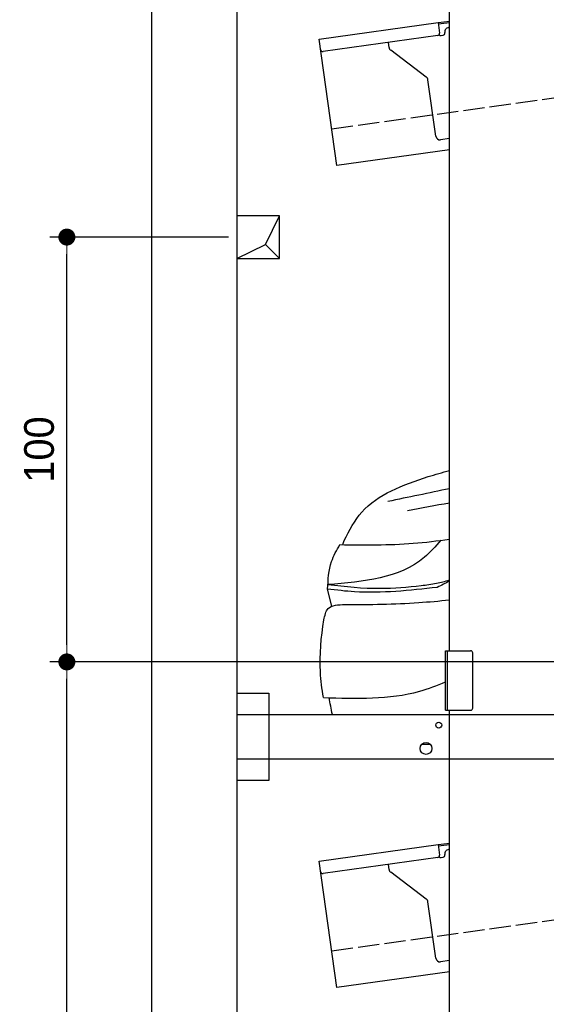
# Model space of a CAD drawing. Extents: x 13 to 6414, y -200 to 5951.
# Tile 2 of 7: x 13 to 1252, y 1434 to 3752. Entities that reach past the tile are written whole.
import ezdxf

# ---------------------------------------------------------------- set-up
doc = ezdxf.new("R2010")
doc.units = 0
doc.header["$LTSCALE"] = 10
doc.header["$MEASUREMENT"] = 0
doc.linetypes.add('GEN3', pattern=[6.25, 5, -1.25])
doc.layers.get('0').update_dxf_attribs({"linetype": 'CONTINUOUS'})
doc.layers.get('DEFPOINTS').update_dxf_attribs({"linetype": 'CONTINUOUS'})
for name, color, linetype in [('3', 6, 'GEN3'), ('BREAKTHROUGH', 1, 'CONTINUOUS'), ('CAR', 1, 'CONTINUOUS')]:
    doc.layers.add(name, color=color, linetype=linetype)
doc.layers.add('AM_0', color=7, linetype='CONTINUOUS', lineweight=30)
doc.layers.add('AM_5', color=3, linetype='CONTINUOUS', lineweight=15)
doc.dimstyles.new('KLAUS_DXF', dxfattribs={"dimscale": 20, "dimtxt": 3.5, "dimasz": 2, "dimexe": 2, "dimexo": 1, "dimgap": 1.5, "dimtad": 1, "dimlfac": 0.1, "dimdsep": 46, "dimtxsty": 'STANDARD', "dimblk": 'DOT', "dimcen": 2, "dimclrd": 256, "dimclre": 256, "dimclrt": 2, "dimadec": 0, "dimazin": 0, "dimtfac": 1, "dimtmove": 2, "dimatfit": 3, "dimfxl": 1, "dimtolj": 1, "dimarcsym": 0})

# ---------------------------------------------------------------- blocks, each defined once
blk = doc.blocks.new('_DOT')
at = {"color": 0, "linetype": 'ByBlock'}
blk.add_line((-0.5, 0), (-1, 0), dxfattribs=at)
at = {"color": 0, "linetype": 'ByBlock', "const_width": 0.5}
blk.add_lwpolyline([(-0.25, 0, 1), (0.25, 0, 1)], format="xyb", close=True, dxfattribs=at)
blk = doc.blocks.new('*D9')
at = {"layer": 'AM_5', "lineweight": -2, "transparency": 16777216}
for p, q in [((5804.1, 2240), (84.1, 2240)), ((124.1, 330), (124.1, 2200)), ((504.1, 290), (84.1, 290))]:
    blk.add_line(p, q, dxfattribs=at)
at = {"layer": 'DEFPOINTS', "color": 0, "transparency": 16777216}
for p in [(124.1, 2240), (5824.1, 2240), (524.1, 290)]:
    blk.add_point(p, dxfattribs=at)
at = {"layer": 'AM_5', "lineweight": -2, "transparency": 16777216, "xscale": 40, "yscale": 40, "zscale": 40}
for p, rotation in [((124.1, 2240), 90), ((124.1, 290), 270)]:
    blk.add_blockref('_DOT', p, dxfattribs=dict(at, rotation=rotation))
at = {"layer": 'AM_5', "color": 2, "transparency": 16777216, "insert": (59.1, 1265), "char_height": 70, "attachment_point": 5, "rotation": 90}
blk.add_mtext('\\A1;195', dxfattribs=at)
blk = doc.blocks.new('*D10')
at = {"layer": 'AM_5', "lineweight": -2, "transparency": 16777216}
for p, q in [((504.1, 3240), (84.1, 3240)), ((124.1, 2280), (124.1, 3200)), ((5804.1, 2240), (84.1, 2240))]:
    blk.add_line(p, q, dxfattribs=at)
at = {"layer": 'DEFPOINTS', "color": 0, "transparency": 16777216}
for p in [(124.1, 3240), (524.1, 3240), (5824.1, 2240)]:
    blk.add_point(p, dxfattribs=at)
at = {"layer": 'AM_5', "lineweight": -2, "transparency": 16777216, "xscale": 40, "yscale": 40, "zscale": 40}
for p, rotation in [((124.1, 3240), 90), ((124.1, 2240), 270)]:
    blk.add_blockref('_DOT', p, dxfattribs=dict(at, rotation=rotation))
at = {"layer": 'AM_5', "color": 2, "transparency": 16777216, "insert": (59.1, 2740), "char_height": 70, "attachment_point": 5, "rotation": 90}
blk.add_mtext('\\A1;100', dxfattribs=at)
blk = doc.blocks.new('Car 175  EG')
at = {"layer": 'CAR'}
blk.add_line((14293.1, 1626), (14283.2, 1666.2), dxfattribs=at)
for points, knots in [([(14322, 1780.7), (14334.5, 1804.5), (14375, 1881.7), (14460.5, 1910.9), (14519.7, 1931.1)], [0, 0, 0, 0, 78.706262, 255.746487, 255.746487, 255.746487, 255.746487]), ([(14283.2, 1666.2), (14284.4, 1688.5), (14286.4, 1725.7), (14304.8, 1757.9), (14312.2, 1770.9)], [0, 0, 0, 0, 65.489889, 109.867683, 109.867683, 109.867683, 109.867683]), ([(14549.4, 1781.1), (14537, 1767), (14472.1, 1692.9), (14368, 1684.1), (14283.8, 1676.9)], [0, 0, 0, 0, 55.42052, 291.470792, 291.470792, 291.470792, 291.470792]), ([(14312.2, 1770.9), (14369.8, 1770.2), (14456.1, 1769.2), (14541.5, 1779.8), (14569.8, 1783.9)], [0, 0, 0, 0, 172.627431, 258.22168, 258.22168, 258.22168, 258.22168]), ([(14541.3, 1670.4), (14476.2, 1663.1), (14390, 1653.5), (14304.3, 1663.7), (14283.2, 1666.2)], [0, 0, 0, 0, 195.125774, 258.676014, 258.676014, 258.676014, 258.676014]), ([(14283.8, 1676.9), (14325, 1672.4), (14398.2, 1664.4), (14483.6, 1672.4), (14538, 1678.8), (14559.7, 1684.8), (14569.8, 1687.8)], [0, 0, 0, 0, 123.844208, 220.331791, 256.506446, 287.90888, 287.90888, 287.90888, 287.90888]), ([(14274.7, 1593.8), (14276.7, 1604), (14281.7, 1629), (14308.5, 1629.5), (14324.3, 1629.8)], [0, 0, 0, 0, 28.201666, 69.15423, 69.15423, 69.15423, 69.15423]), ([(14324.3, 1629.8), (14382.2, 1629.9), (14464.2, 1631.1), (14545.8, 1638.4), (14569.8, 1640.9)], [42.669603, 42.669603, 42.669603, 42.669603, 216.24747, 288.585967, 288.585967, 288.585967, 288.585967]), ([(14273.4, 1411.2), (14269.9, 1431.2), (14262.5, 1491.9), (14267.7, 1552.9), (14274.7, 1593.8)], [179.360258, 179.360258, 179.360258, 179.360258, 240.782609, 365.744069, 365.744069, 365.744069, 365.744069]), ([(14273.4, 1411.2), (14350.7, 1408.5), (14449.9, 1405.1), (14540.8, 1439.3), (14560.8, 1447.7)], [0, 0, 0, 0, 227.165691, 291.904149, 291.904149, 291.904149, 291.904149]), ([(14504.9, 1301.1), (14507.4, 1301.1), (14513.8, 1301.3), (14520.1, 1301.5), (14524, 1301.6)], [189.572205, 189.572205, 189.572205, 189.572205, 196.953992, 208.709692, 208.709692, 208.709692, 208.709692])]:
    blk.add_open_spline(points, degree=3, knots=knots, dxfattribs=at)
for points in [[(14519.7, 1931.1), (14536.4, 1936), (14553.1, 1941), (14569.8, 1945.8)], [(14569.8, 1902.6), (14521.6, 1892.4), (14473.4, 1882.5), (14425.2, 1872.5)], [(14569.8, 1868.8), (14537, 1862.8), (14504.1, 1856.9), (14471.3, 1850.9)], [(14319.1, 1770.8), (14320, 1774.1), (14321, 1777.4), (14322, 1780.7)], [(14569.8, 1685.1), (14560.5, 1680.2), (14550.9, 1675.3), (14541.3, 1670.4)], [(14294.5, 1371.1), (14291.8, 1384.2), (14289.3, 1397.5), (14286.9, 1410.8)]]:
    blk.add_open_spline(points, degree=3, dxfattribs=at)

msp = doc.modelspace()

# ---------------------------------------------------------------- linework, layer by layer
for p, q in [((324.09, 40), (324.09, 5640)), ((524.081, 5440), (524.081, 290)), ((1024.081, 2266.226), (1024.081, 3936.226)), ((717.846, 3705.602), (997.597, 3744.919)), ((997.597, 3744.919), (1024.081, 3748.641)), ((997.597, 3744.919), (1001.076, 3720.162)), ((1024.081, 3744.601), (998.153, 3740.957)), ((1021.965, 3733.196), (1024.081, 3733.493)), ((996.821, 3714.515), (726.973, 3676.59)), ((1004.387, 3714.568), (1009.338, 3715.264)), ((1013.594, 3720.911), (1013.454, 3721.901)), ((759.598, 3408.522), (717.846, 3705.602)), ((882.114, 3686.419), (880.464, 3698.162)), ((969.738, 3616.723), (885.999, 3679.825)), ((992.252, 3477.573), (973.623, 3610.128)), ((1024.081, 3471.948), (1003.547, 3469.062)), ((1024.081, 3445.692), (759.598, 3408.522)), ((1015.081, 2266.226), (1074.081, 2266.226)), ((1015.081, 2126.226), (1015.081, 2266.226)), ((1019.081, 2266.226), (1019.081, 2126.226)), ((1079.081, 2131.226), (1079.081, 2261.226)), ((524.081, 2166.226), (599.081, 2166.226)), ((599.081, 2166.226), (599.081, 1961.226)), ((524.081, 2116.226), (1364.058, 2116.226)), ((1015.081, 2126.226), (1074.081, 2126.226)), ((1024.081, 296.226), (1024.081, 2126.226)), ((1364.058, 2011.226), (524.081, 2011.226)), ((599.081, 1961.226), (524.081, 1961.226)), ((717.846, 1770.602), (997.597, 1809.919)), ((997.597, 1809.919), (1024.081, 1813.641)), ((997.597, 1809.919), (1001.076, 1785.162)), ((1024.081, 1809.601), (998.153, 1805.957)), ((1013.594, 1785.911), (1013.454, 1786.901)), ((759.598, 1473.522), (717.846, 1770.602)), ((996.821, 1779.515), (726.973, 1741.59)), ((882.114, 1751.419), (880.464, 1763.162)), ((1004.387, 1779.568), (1009.338, 1780.264)), ((969.738, 1681.723), (885.999, 1744.825)), ((992.252, 1542.573), (973.623, 1675.128)), ((1024.081, 1536.948), (1003.547, 1534.062)), ((1024.081, 1510.692), (759.598, 1473.522))]:
    msp.add_line(p, q)
for centre, radius in [((999.081, 2091.226), 7), ((969.081, 2036.226), 14)]:
    msp.add_circle(centre, radius)
for centre, radius, start, end in [((1023.357, 3723.293), 10, 98, 188), ((996.125, 3719.466), 5, 278, 8), ((1003.691, 3719.519), 5, 221.236717, 278), ((1008.642, 3720.215), 5, 278, 8), ((892.017, 3687.811), 10, 188, 233), ((726.277, 3681.541), 5, 188, 278), ((963.72, 3608.734), 10, 8, 53), ((1002.155, 3478.965), 10, 188, 278), ((1074.081, 2261.226), 5, 0, 90), ((1074.081, 2131.226), 5, 270, 0), ((996.125, 1784.466), 5, 278, 8), ((1008.642, 1785.215), 5, 278, 8), ((1023.357, 1788.293), 10, 98, 188), ((1003.691, 1784.519), 5, 221.236717, 278), ((726.277, 1746.541), 5, 188, 278), ((892.017, 1752.811), 10, 188, 233), ((963.72, 1673.736), 10, 8, 53), ((1002.155, 1543.965), 10, 188, 278)]:
    msp.add_arc(centre, radius, start, end)
at = {"layer": '3'}
for p, q in [((747.49, 3494.675), (5754.898, 4198.42)), ((747.49, 1559.675), (5754.898, 2263.42))]:
    msp.add_line(p, q, dxfattribs=at)
at = {"layer": 'BREAKTHROUGH'}
for p, q in [((591.454, 3222.953), (624.081, 3290)), ((524.081, 3190), (591.454, 3222.953)), ((591.235, 3222.846), (624.081, 3190))]:
    msp.add_line(p, q, dxfattribs=at)
msp.add_lwpolyline([(624.081, 3290), (524.081, 3290), (524.081, 3190), (624.081, 3190)], close=True, dxfattribs=at)

# ---------------------------------------------------------------- block references
at = {"layer": 'AM_0'}
msp.add_blockref('Car 175  EG', (-13545.683, 745.11), dxfattribs=at)

# ---------------------------------------------------------------- dimensions: what is measured, and where the dimension line sits
at = {"layer": 'AM_5'}
for base, p1, p2, override, picture, middle in [((124.09, 3240), (5824.081, 2240), (524.081, 3240), {"dimpost": '', "dimtol": 0, "dimlim": 0, "dimtp": 0, "dimtm": 0, "dimtfac": 1, "dimtdec": 2, "dimtolj": 1, "dimtzin": 7}, '*D10', (59.09, 2740)), ((124.09, 2240), (524.081, 290), (5824.081, 2240), {"dimtol": 0, "dimlim": 0, "dimtp": 0, "dimtm": 0, "dimtfac": 1, "dimtdec": 2, "dimtolj": 1, "dimtzin": 7}, '*D9', (59.09, 1265))]:
    dim = msp.add_linear_dim(base=base, p1=p1, p2=p2, angle=90, dimstyle='KLAUS_DXF', override=override, dxfattribs=at)
    dim.commit()
    dim.dimension.update_dxf_attribs({"geometry": picture, "text_midpoint": middle})

doc.saveas('drawing.dxf')
